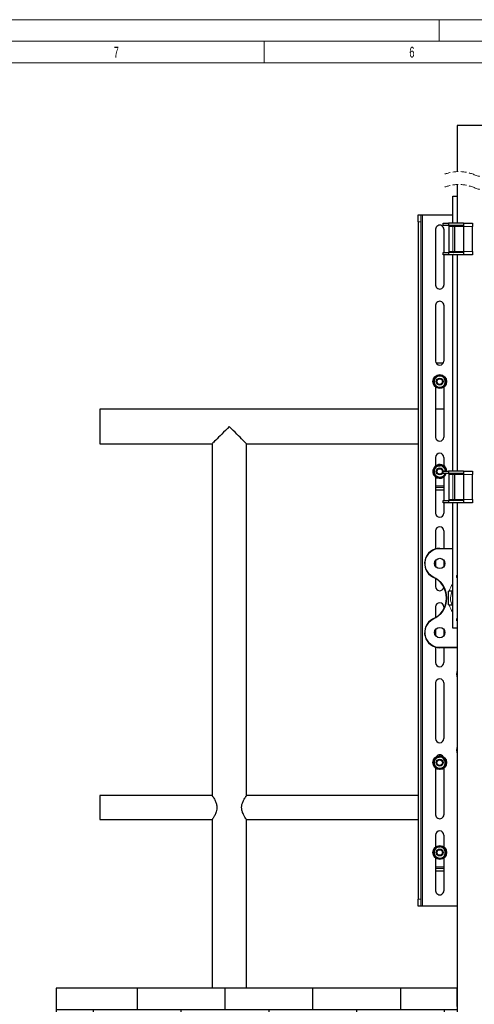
# Model space of a CAD drawing. Header units: millimetres. Extents: x 0 to 4205, y 0 to 2970.
# Tile 26 of 28: x 1820 to 2346, y 1830 to 2970. Entities that reach past the tile are written whole.
import ezdxf

# ---------------------------------------------------------------- set-up
doc = ezdxf.new("R2010")
doc.units = ezdxf.units.MM
doc.header["$LTSCALE"] = 5
doc.linetypes.add('HIDDEN', pattern=[1.905, 1.27, -0.635])
doc.linetypes.add('PHANTOM', pattern=[12.7, 6.35, -1.27, 1.27, -1.27, 1.27, -1.27])
doc.styles.add('SLDTEXTSTYLE1', font='TXT', dxfattribs={"width": 0.638186})

# ---------------------------------------------------------------- blocks, each defined once
blk = doc.blocks.new('SW_BROKEN_VIEW_0')
at = {"color": 0, "linetype": 'PHANTOM'}
for p, q in [((464, 211.9), (0, 211.9)), ((0, 211.9), (0, 0)), ((464, 0), (464, 211.9)), ((1000.5, 211.9), (504, 211.9)), ((504, 211.9), (504, 0)), ((1000.5, 0), (1000.5, 211.9)), ((0, 0), (464, 0)), ((504, 0), (1000.5, 0))]:
    blk.add_line(p, q, dxfattribs=at)
at = {"color": 0, "linetype": 'Continuous'}
for p, q in [((94.1, 186.7), (94.1, 211.9)), ((195.7, 186.7), (195.7, 211.9)), ((297.3, 186.7), (297.3, 211.9)), ((398.9, 186.7), (398.9, 211.9)), ((602.1, 186.7), (602.1, 211.9)), ((703.7, 186.7), (703.7, 211.9)), ((805.3, 186.7), (805.3, 211.9)), ((906.9, 186.7), (906.9, 211.9)), ((464, 186.7), (0, 186.7)), ((43.3, 135.9), (43.3, 186.7)), ((144.9, 135.9), (144.9, 186.7)), ((246.5, 135.9), (246.5, 186.7)), ((348.1, 135.9), (348.1, 186.7)), ((449.7, 135.9), (449.7, 186.7)), ((1000.5, 186.7), (504, 186.7)), ((551.3, 135.9), (551.3, 186.7)), ((652.9, 135.9), (652.9, 186.7)), ((754.5, 135.9), (754.5, 186.7)), ((856.1, 135.9), (856.1, 186.7)), ((957.7, 135.9), (957.7, 186.7)), ((464, 135.9), (0, 135.9)), ((94.1, 85.1), (94.1, 135.9)), ((195.7, 85.1), (195.7, 135.9)), ((297.3, 85.1), (297.3, 135.9)), ((398.9, 85.1), (398.9, 135.9)), ((1000.5, 135.9), (504, 135.9)), ((602.1, 85.1), (602.1, 135.9)), ((703.7, 85.1), (703.7, 135.9)), ((805.3, 85.1), (805.3, 135.9)), ((906.9, 85.1), (906.9, 135.9)), ((464, 85.1), (0, 85.1)), ((43.3, 34.3), (43.3, 85.1)), ((144.9, 34.3), (144.9, 85.1)), ((246.5, 34.3), (246.5, 85.1)), ((348.1, 34.3), (348.1, 85.1)), ((449.7, 34.3), (449.7, 85.1)), ((1000.5, 85.1), (504, 85.1)), ((551.3, 34.3), (551.3, 85.1)), ((652.9, 34.3), (652.9, 85.1)), ((754.5, 34.3), (754.5, 85.1)), ((856.1, 34.3), (856.1, 85.1)), ((957.7, 34.3), (957.7, 85.1)), ((464, 34.3), (0, 34.3)), ((94.1, 0), (94.1, 34.3)), ((195.7, 0), (195.7, 34.3)), ((297.3, 0), (297.3, 34.3)), ((398.9, 0), (398.9, 34.3)), ((1000.5, 34.3), (504, 34.3)), ((602.1, 0), (602.1, 34.3)), ((703.7, 0), (703.7, 34.3)), ((805.3, 0), (805.3, 34.3)), ((906.9, 0), (906.9, 34.3))]:
    blk.add_line(p, q, dxfattribs=at)

msp = doc.modelspace()

# ---------------------------------------------------------------- linework, layer by layer
at = {"color": 7, "linetype": 'Continuous', "lineweight": 18}
for p, q in [((4205, 2970.000335), (0, 2970.000335)), ((2305, 2970.000335), (2305, 2945.000335)), ((4180, 2945.000335), (25, 2945.000335)), ((2102.5, 2945.000335), (2102.5, 2920.000335)), ((2102.5, 2920.000335), (1760.416665, 2920.000335)), ((2444.583335, 2920.000335), (2102.5, 2920.000335))]:
    msp.add_line(p, q, dxfattribs=at)
at = {"color": 7, "linetype": 'Continuous', "lineweight": 25}
for p, q in [((2325.650949, 2847.608519), (2325.650949, 2794.154955)), ((2362.971458, 2847.608519), (2325.650949, 2847.608519)), ((2325.650949, 2779.154919), (2325.650949, 2734.68595)), ((2320.65095, 2734.68595), (2320.65095, 2765.685938)), ((2320.65095, 2765.685938), (2325.650949, 2765.685938)), ((2280.650947, 2744.185947), (2283.650953, 2744.185947)), ((2280.650947, 2736.18596), (2280.650947, 2744.185947)), ((2280.650947, 2736.18596), (2280.650947, 1952.185951)), ((2283.650953, 2744.185947), (2283.650953, 2736.18596)), ((2283.650953, 2744.185947), (2285.65095, 2744.185947)), ((2283.650953, 2736.18596), (2283.650953, 1952.185951)), ((2285.65095, 2744.185947), (2320.65095, 2744.185947)), ((2300.900951, 2727.435939), (2300.900951, 2662.935965)), ((2309.65095, 2731.685959), (2309.65095, 2734.68595)), ((2309.65095, 2734.68595), (2315.650951, 2734.68595)), ((2315.650951, 2731.685959), (2309.65095, 2731.685959)), ((2310.400952, 2727.435939), (2310.400952, 2700.68594)), ((2315.650951, 2734.68595), (2315.650951, 2731.685959)), ((2333.070304, 2734.68595), (2315.650951, 2734.68595)), ((2333.070304, 2731.685959), (2315.650951, 2731.685959)), ((2316.650949, 2701.685957), (2316.650949, 2730.685942)), ((2322.65095, 2730.685942), (2322.65095, 2701.685957)), ((2333.070304, 2734.68595), (2333.65095, 2734.68595)), ((2333.65095, 2731.685959), (2333.070304, 2731.685959)), ((2333.65095, 2734.68595), (2343.65095, 2734.68595)), ((2333.65095, 2730.685942), (2333.65095, 2734.68595)), ((2333.65095, 2701.685957), (2333.65095, 2730.685942)), ((2343.65095, 2734.68595), (2343.65095, 2730.685942)), ((2343.65095, 2701.685957), (2343.65095, 2730.685942)), ((2309.65095, 2697.685949), (2309.65095, 2700.68594)), ((2309.65095, 2700.68594), (2315.650951, 2700.68594)), ((2315.650951, 2700.68594), (2315.650951, 2697.685949)), ((2333.070304, 2700.68594), (2315.650951, 2700.68594)), ((2333.070304, 2700.68594), (2333.65095, 2700.68594)), ((2333.65095, 2697.685949), (2333.65095, 2701.685957)), ((2343.65095, 2701.685957), (2343.65095, 2697.685949)), ((2315.650951, 2697.685949), (2309.65095, 2697.685949)), ((2310.400952, 2697.685949), (2310.400952, 2662.935965)), ((2333.070304, 2697.685949), (2315.650951, 2697.685949)), ((2320.65095, 2447.685949), (2320.65095, 2697.685949)), ((2325.650949, 2697.685949), (2325.650949, 2447.685949)), ((2333.65095, 2697.685949), (2333.070304, 2697.685949)), ((2343.65095, 2697.685949), (2333.65095, 2697.685949)), ((2300.900951, 2639.435939), (2300.900951, 2574.93595)), ((2310.400952, 2639.435939), (2310.400952, 2574.93595)), ((2309.834249, 2572.685949), (2301.46765, 2572.685949)), ((2298.181657, 2550.449066), (2299.729899, 2553.867586)), ((2308.747433, 2558.022998), (2310.93384, 2554.972909)), ((2302.554466, 2544.348918), (2300.368059, 2547.398992)), ((2300.900951, 2544.748761), (2300.900951, 2486.935951)), ((2305.25095, 2544.614933), (2305.25095, 2543.79677)), ((2306.050949, 2543.79677), (2306.050949, 2544.693865)), ((2310.400952, 2544.748761), (2310.400952, 2486.935951)), ((2313.120242, 2551.922835), (2311.572, 2548.504315)), ((2280.650947, 2519.185953), (1912.138145, 2519.185953)), ((1912.138145, 2519.185953), (1912.138145, 2479.185946)), ((2310.400952, 2519.185953), (2300.900951, 2519.185953)), ((1912.138145, 2479.185946), (2042.138141, 2479.185946)), ((2042.138141, 2479.185946), (2042.138141, 2072.154753)), ((2082.138132, 2479.185946), (2280.650947, 2479.185946)), ((2082.138132, 2072.142713), (2082.138132, 2479.185946)), ((2300.900951, 2463.435955), (2300.900951, 2453.623146)), ((2310.400952, 2463.435955), (2310.400952, 2453.623146)), ((2308.747433, 2454.022988), (2310.93384, 2450.972914)), ((2298.181657, 2446.449063), (2299.729899, 2449.867584)), ((2302.554466, 2440.348908), (2300.368059, 2443.39899)), ((2300.900951, 2440.748751), (2300.900951, 2398.935951)), ((2305.25095, 2440.614931), (2305.25095, 2439.796768)), ((2306.050949, 2439.796768), (2306.050949, 2440.693855)), ((2309.65095, 2444.685951), (2309.65095, 2447.685949)), ((2309.65095, 2447.685949), (2315.650951, 2447.685949)), ((2315.650951, 2444.685951), (2309.65095, 2444.685951)), ((2310.400952, 2440.748751), (2310.400952, 2413.685947)), ((2311.572, 2444.504313), (2311.650951, 2444.685951)), ((2315.650951, 2447.685949), (2315.650951, 2444.685951)), ((2333.070304, 2447.685949), (2315.650951, 2447.685949)), ((2333.070304, 2444.685951), (2315.650951, 2444.685951)), ((2316.650949, 2414.685949), (2316.650949, 2443.685949)), ((2322.65095, 2443.685949), (2322.65095, 2414.685949)), ((2333.070304, 2447.685949), (2333.65095, 2447.685949)), ((2333.65095, 2444.685951), (2333.070304, 2444.685951)), ((2333.65095, 2447.685949), (2343.65095, 2447.685949)), ((2333.65095, 2443.685949), (2333.65095, 2447.685949)), ((2333.65095, 2414.685949), (2333.65095, 2443.685949)), ((2343.65095, 2447.685949), (2343.65095, 2443.685949)), ((2343.65095, 2414.685949), (2343.65095, 2443.685949)), ((2310.400952, 2428.685948), (2300.900951, 2428.685948)), ((2310.400952, 2425.685949), (2300.900951, 2425.685949)), ((2309.65095, 2410.685949), (2309.65095, 2413.685947)), ((2309.65095, 2413.685947), (2315.650951, 2413.685947)), ((2315.650951, 2410.685949), (2309.65095, 2410.685949)), ((2310.400952, 2410.685949), (2310.400952, 2398.935951)), ((2315.650951, 2413.685947), (2315.650951, 2410.685949)), ((2333.070304, 2413.685947), (2315.650951, 2413.685947)), ((2333.070304, 2410.685949), (2315.650951, 2410.685949)), ((2320.65095, 2265.685953), (2320.65095, 2410.685949)), ((2325.650949, 2410.685949), (2325.650949, 1549.185924)), ((2333.070304, 2413.685947), (2333.65095, 2413.685947)), ((2333.65095, 2410.685949), (2333.070304, 2410.685949)), ((2333.65095, 2410.685949), (2333.65095, 2414.685949)), ((2343.65095, 2410.685949), (2333.65095, 2410.685949)), ((2343.65095, 2414.685949), (2343.65095, 2410.685949)), ((2300.900951, 2378.435951), (2300.900951, 2357.528977)), ((2310.400952, 2378.435951), (2310.400952, 2358.18595)), ((2305.65095, 2358.18595), (2320.65095, 2358.18595)), ((2300.900951, 2344.35167), (2300.900951, 2337.020232)), ((2310.400952, 2344.35167), (2310.400952, 2337.020232)), ((2300.900951, 2323.384827), (2300.900951, 2313.93595)), ((2320.234422, 2308.685951), (2315.650951, 2308.685951)), ((2315.650951, 2292.685952), (2315.650951, 2308.685951)), ((2320.65095, 2308.737507), (2320.237711, 2308.711184)), ((2300.900951, 2290.435951), (2300.900951, 2277.987078)), ((2310.400952, 2290.435951), (2310.400952, 2288.328659)), ((2315.650951, 2292.685952), (2320.180908, 2292.685952)), ((2300.900951, 2264.351673), (2300.900951, 2257.020235)), ((2310.400952, 2264.351673), (2310.400952, 2257.020235)), ((2325.650949, 2265.685953), (2320.65095, 2265.685953)), ((2300.900951, 2243.842929), (2300.900951, 2225.935951)), ((2325.650949, 2243.185952), (2305.65095, 2243.185952)), ((2310.400952, 2243.185952), (2310.400952, 2225.935951)), ((2300.900951, 2202.435948), (2300.900951, 2137.935944)), ((2310.400952, 2202.435948), (2310.400952, 2137.935944)), ((2325.303961, 2122.185953), (2325.650949, 2122.185953)), ((2325.650949, 2128.685958), (2325.544979, 2128.685958)), ((2298.181657, 2109.449066), (2299.729899, 2112.867586)), ((2308.747433, 2117.022998), (2310.93384, 2113.97291)), ((2313.120242, 2110.922836), (2311.572, 2107.504315)), ((2302.554466, 2103.348918), (2300.368059, 2106.398992)), ((2300.900951, 2103.748761), (2300.900951, 2049.935959)), ((2305.25095, 2103.614934), (2305.25095, 2102.79677)), ((2306.050949, 2102.79677), (2306.050949, 2103.693865)), ((2310.400952, 2103.748761), (2310.400952, 2049.935959)), ((2042.159956, 2072.185956), (1912.138145, 2072.185956)), ((1912.138145, 2072.185956), (1912.138145, 2044.185959)), ((2280.650947, 2072.185956), (2082.107883, 2072.185956)), ((1912.138145, 2044.185959), (2042.16836, 2044.185959)), ((2042.138141, 2044.229172), (2042.138141, 1849.185966)), ((2082.116317, 2044.185959), (2280.650947, 2044.185959)), ((2082.138132, 1849.185966), (2082.138132, 2044.217162)), ((2300.900951, 2026.435964), (2300.900951, 2012.623153)), ((2310.400952, 2026.435964), (2310.400952, 2012.623153)), ((2298.181657, 2005.449079), (2299.729899, 2008.867584)), ((2308.747433, 2013.022981), (2310.93384, 2009.972922)), ((2313.120242, 2006.922833), (2311.572, 2003.504328)), ((2302.554466, 1999.348901), (2300.368059, 2002.39899)), ((2300.900951, 1999.748759), (2300.900951, 1961.93596)), ((2305.25095, 1999.614946), (2305.25095, 1998.796783)), ((2306.050949, 1998.796783), (2306.050949, 1999.693863)), ((2310.400952, 1999.748759), (2310.400952, 1961.93596)), ((2310.400952, 1987.685941), (2300.900951, 1987.685941)), ((2310.400952, 1984.68595), (2300.900951, 1984.68595)), ((2280.650947, 1944.185965), (2280.650947, 1952.185951)), ((2283.650953, 1952.185951), (2283.650953, 1944.185965)), ((2283.650953, 1944.185965), (2280.650947, 1944.185965)), ((2285.65095, 1944.185965), (2283.650953, 1944.185965)), ((2325.650949, 1944.185965), (2285.65095, 1944.185965)), ((2325.650949, 1849.185966), (1862.138134, 1849.185966))]:
    msp.add_line(p, q, dxfattribs=at)
at = {"color": 8, "linetype": 'Continuous', "lineweight": 18}
for p, q in [((2283.650953, 2736.18596), (2280.650947, 2736.18596)), ((2285.65095, 2744.185947), (2285.65095, 1944.185965)), ((2320.65095, 2730.685942), (2316.650949, 2730.685942)), ((2320.65095, 2731.685959), (2320.65095, 2730.685942)), ((2322.65095, 2730.685942), (2320.65095, 2730.685942)), ((2320.65095, 2730.685942), (2320.65095, 2701.685957)), ((2333.65095, 2730.685942), (2322.65095, 2730.685942)), ((2333.070304, 2731.685959), (2333.070304, 2734.68595)), ((2343.65095, 2730.685942), (2333.65095, 2730.685942)), ((2316.650949, 2701.685957), (2320.65095, 2701.685957)), ((2320.65095, 2701.685957), (2320.65095, 2700.68594)), ((2320.65095, 2701.685957), (2322.65095, 2701.685957)), ((2322.65095, 2701.685957), (2333.65095, 2701.685957)), ((2333.070304, 2697.685949), (2333.070304, 2700.68594)), ((2333.65095, 2701.685957), (2343.65095, 2701.685957)), ((2320.65095, 2443.685949), (2316.650949, 2443.685949)), ((2320.65095, 2444.685951), (2320.65095, 2443.685949)), ((2322.65095, 2443.685949), (2320.65095, 2443.685949)), ((2320.65095, 2443.685949), (2320.65095, 2414.685949)), ((2333.65095, 2443.685949), (2322.65095, 2443.685949)), ((2333.070304, 2444.685951), (2333.070304, 2447.685949)), ((2343.65095, 2443.685949), (2333.65095, 2443.685949)), ((2300.900951, 2430.685952), (2310.400952, 2430.685952)), ((2316.650949, 2414.685949), (2320.65095, 2414.685949)), ((2320.65095, 2414.685949), (2320.65095, 2413.685947)), ((2320.65095, 2414.685949), (2322.65095, 2414.685949)), ((2322.65095, 2414.685949), (2333.65095, 2414.685949)), ((2333.070304, 2410.685949), (2333.070304, 2413.685947)), ((2333.65095, 2414.685949), (2343.65095, 2414.685949)), ((2305.65095, 2358.18595), (2305.65095, 2357.685951)), ((2320.65095, 2357.685951), (2305.65095, 2357.685951)), ((2305.65095, 2243.685953), (2305.65095, 2243.185952)), ((2305.65095, 2243.685953), (2325.650949, 2243.685953)), ((2325.650949, 2126.685954), (2325.248744, 2126.685954)), ((2300.900951, 1989.685945), (2310.400952, 1989.685945)), ((2280.650947, 1952.185951), (2283.650953, 1952.185951))]:
    msp.add_line(p, q, dxfattribs=at)
at = {"color": 7, "linetype": 'Continuous', "lineweight": 25, "flags": 128}
for points in [[(2299.729899, 2553.867586), (2299.839977, 2554.110639), (2301.27814, 2557.286106)], [(2301.27814, 2557.286106), (2302.221876, 2557.379208), (2305.012789, 2557.654552)], [(2305.012789, 2557.654552), (2306.029134, 2557.754822), (2308.747433, 2558.022998)], [(2310.93384, 2554.972909), (2311.089289, 2554.756053), (2313.120242, 2551.922835)], [(2300.368059, 2547.398992), (2300.212611, 2547.615848), (2298.181657, 2550.449066)], [(2302.554466, 2544.348918), (2303.498201, 2544.44202), (2306.28911, 2544.717349)], [(2303.010546, 2544.273041), (2303.644229, 2544.063233), (2305.25095, 2543.79677)], [(2306.28911, 2544.717349), (2307.305459, 2544.817619), (2310.023759, 2545.085795)], [(2311.572, 2548.504315), (2311.461922, 2548.261262), (2310.023759, 2545.085795)], [(2062.138122, 2499.185957), (2059.898835, 2496.946655), (2057.687711, 2494.735531), (2055.532556, 2492.580376), (2053.46046, 2490.50828), (2051.4975, 2488.545306), (2049.668323, 2486.716158), (2047.995996, 2485.043816), (2046.501499, 2483.549319), (2045.203637, 2482.251473), (2044.118743, 2481.166579), (2043.260466, 2480.308287), (2042.639565, 2479.6874), (2042.263877, 2479.311712), (2042.138141, 2479.185946)], [(2082.138132, 2479.185946), (2082.012367, 2479.311712), (2081.636678, 2479.6874), (2081.015807, 2480.308287), (2080.1575, 2481.166579), (2079.072606, 2482.251473), (2077.774774, 2483.549319), (2076.280277, 2485.043816), (2074.60792, 2486.716158), (2072.778773, 2488.545306), (2070.815813, 2490.50828), (2068.743717, 2492.580376), (2066.588562, 2494.735531), (2064.377409, 2496.946655), (2062.138122, 2499.185957)], [(2299.729899, 2449.867584), (2299.839977, 2450.110636), (2301.27814, 2453.286104)], [(2301.27814, 2453.286104), (2302.221876, 2453.379214), (2305.012789, 2453.65455)], [(2305.012789, 2453.65455), (2306.029134, 2453.75482), (2308.747433, 2454.022988)], [(2310.93384, 2450.972914), (2311.089289, 2450.756058), (2313.120242, 2447.922833)], [(2300.368059, 2443.39899), (2300.212611, 2443.615846), (2298.181657, 2446.449063)], [(2302.554466, 2440.348908), (2303.498201, 2440.442018), (2306.28911, 2440.717354)], [(2303.010546, 2440.273046), (2303.644229, 2440.063238), (2305.25095, 2439.796768)], [(2306.28911, 2440.717354), (2307.305459, 2440.817624), (2310.023759, 2441.085793)], [(2311.572, 2444.504313), (2311.461922, 2444.261268), (2310.023759, 2441.085793)], [(2325.400949, 2325.685951), (2325.589765, 2326.938661), (2325.650949, 2327.122092)], [(2325.650949, 2324.24981), (2325.589765, 2324.433242), (2325.400949, 2325.685951)], [(2325.400949, 2275.685951), (2325.589765, 2276.938662), (2325.650949, 2277.122091)], [(2325.650949, 2274.249811), (2325.589765, 2274.43324), (2325.400949, 2275.685951)], [(2300.368059, 2106.398992), (2300.212611, 2106.615849), (2298.181657, 2109.449066)], [(2299.729899, 2112.867586), (2299.839977, 2113.110639), (2301.27814, 2116.286106)], [(2301.27814, 2116.286106), (2302.221876, 2116.379209), (2305.012789, 2116.654552)], [(2305.012789, 2116.654552), (2306.029134, 2116.754822), (2308.747433, 2117.022998)], [(2310.93384, 2113.97291), (2311.089289, 2113.756053), (2313.120242, 2110.922836)], [(2302.554466, 2103.348918), (2303.498201, 2103.44202), (2306.28911, 2103.717349)], [(2303.010546, 2103.273041), (2303.644229, 2103.063233), (2305.25095, 2102.79677)], [(2306.28911, 2103.717349), (2307.305459, 2103.817619), (2310.023759, 2104.085795)], [(2311.572, 2107.504315), (2311.461922, 2107.261263), (2310.023759, 2104.085795)], [(2299.729899, 2008.867584), (2299.839977, 2009.110652), (2301.27814, 2012.286119)], [(2301.27814, 2012.286119), (2302.221876, 2012.379221), (2305.012789, 2012.654535)], [(2305.012789, 2012.654535), (2306.029134, 2012.75482), (2308.747433, 2013.022981)], [(2310.93384, 2009.972922), (2311.089289, 2009.756051), (2313.120242, 2006.922833)], [(2300.368059, 2002.39899), (2300.212611, 2002.615832), (2298.181657, 2005.449079)], [(2302.554466, 1999.348901), (2303.498201, 1999.442003), (2306.28911, 1999.717347)], [(2303.010546, 1999.273054), (2303.644229, 1999.063246), (2305.25095, 1998.796783)], [(2306.28911, 1999.717347), (2307.305459, 1999.817632), (2310.023759, 2000.085793)], [(2311.572, 2003.504328), (2311.461922, 2003.26126), (2310.023759, 2000.085793)]]:
    msp.add_lwpolyline(points, dxfattribs=at)
at = {"color": 7, "linetype": 'Continuous', "lineweight": 25}
for centre, radius in [((2305.650952, 2551.185951), 7.999999), ((2305.650953, 2551.185946), 3.999999), ((2305.650947, 2551.185946), 3.199996), ((2305.650951, 2447.18595), 3.999999), ((2305.650949, 2447.185947), 3.2), ((2305.650949, 2340.685951), 6), ((2305.650949, 2260.685952), 6), ((2305.650951, 2110.185955), 8), ((2305.650953, 2110.185946), 3.999999), ((2305.650947, 2110.185946), 3.199996), ((2305.650949, 2006.18594), 8.000001), ((2305.650952, 2006.185941), 4.000002), ((2305.650952, 2006.18596), 3.2)]:
    msp.add_circle(centre, radius, dxfattribs=at)
at = {"color": 7, "linetype": 'HIDDEN', "lineweight": 18}
for centre, start, end in [((2327.71345, 2747.563049), 67.380135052, 112.619864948), ((2363.58845, 2833.663049), 247.380135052, 292.619864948), ((2327.71345, 2732.563049), 67.380135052, 112.619864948), ((2363.58845, 2818.663049), 247.380135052, 292.619864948)]:
    msp.add_arc(centre, 46.6375, start, end, dxfattribs=at)
at = {"color": 7, "linetype": 'Continuous', "lineweight": 25}
for centre, radius, start, end in [((2305.650951, 2727.43596), 4.75, 359.999741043, 180.000258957), ((2315.650942, 2730.685951), 1.000007, 359.99944933, 89.999483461), ((2321.650943, 2730.685951), 1.000007, 359.999449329, 89.999696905), ((2315.650942, 2701.685948), 1.000007, 270.000516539, 0.00055067), ((2321.650943, 2701.685948), 1.000007, 270.000303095, 0.000550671), ((2305.650951, 2662.935943), 4.75, 179.999734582, 0.000265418), ((2305.650951, 2639.435961), 4.75, 359.999741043, 180.000258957), ((2305.650951, 2574.935958), 4.75, 180.000094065, 359.999905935), ((2305.650949, 2551.185955), 7.399999, 129.26959769, 182.403251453), ((2305.650942, 2551.185952), 6.499993, 155.634278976, 215.634317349), ((2305.650973, 2551.185924), 6.500033, 95.634470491, 155.634169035), ((2305.650945, 2551.185955), 7.399994, 68.559890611, 123.144819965), ((2305.650964, 2551.185995), 6.499961, 35.634020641, 95.634454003), ((2305.650967, 2551.185962), 7.399981, 8.183629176, 61.964909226), ((2305.650958, 2551.185949), 6.499993, 335.634278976, 35.634317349), ((2305.650945, 2551.185952), 7.399999, 187.450379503, 242.251702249), ((2305.650977, 2551.185998), 6.500049, 215.634467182, 275.634007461), ((2305.650991, 2551.185795), 7.399842, 273.098317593, 302.471401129), ((2305.650927, 2551.185977), 6.500033, 275.634470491, 335.634169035), ((2305.650954, 2551.185954), 7.399995, 309.235723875, 6.577802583), ((2305.650951, 2486.935958), 4.75, 180.000094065, 359.999905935), ((2305.650951, 2463.435947), 4.75, 0.000100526, 179.999899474), ((2305.65095, 2447.185952), 8, 112.920269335, 341.790033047), ((2305.650943, 2447.185955), 7.399993, 129.93300334, 182.403264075), ((2305.650946, 2447.185959), 6.499994, 95.634271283, 155.634368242), ((2305.650949, 2447.185984), 7.399971, 68.559856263, 123.144979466), ((2305.650949, 2447.185952), 8, 3.58330093, 112.920259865), ((2305.65094, 2447.18593), 6.500021, 35.634401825, 95.634192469), ((2305.650944, 2447.185953), 7.400004, 8.183659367, 61.964805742), ((2305.650913, 2447.185938), 6.500038, 4.411799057, 35.634207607), ((2305.650974, 2447.185969), 7.40003, 187.450441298, 242.251568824), ((2305.650947, 2447.18595), 6.499998, 155.63430304, 215.634293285), ((2305.650938, 2447.185928), 6.499978, 215.634178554, 275.63441574), ((2305.650909, 2447.18609), 7.400143, 273.098829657, 302.470672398), ((2305.650949, 2447.185956), 6.500005, 275.634298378, 335.634234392), ((2305.650997, 2447.185914), 7.399942, 309.932958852, 340.254940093), ((2315.650955, 2443.685956), 0.999995, 359.999574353, 90.000212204), ((2321.650956, 2443.685956), 0.999995, 359.999574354, 90.000425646), ((2315.650942, 2414.685955), 1.000007, 270.000516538, 359.999696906), ((2321.650943, 2414.685955), 1.000007, 270.000303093, 359.999696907), ((2305.650951, 2398.935951), 4.75, 180.000004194, 359.999995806), ((2305.650951, 2378.43595), 4.75, 0.000010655, 179.999989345), ((2305.650949, 2340.685951), 17.5, 89.999996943, 242.053866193), ((2286.570094, 2300.685952), 26.844223, 293.909156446, 66.090843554), ((2305.650758, 2340.685552), 17.499558, 242.053805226, 246.941905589), ((2305.650951, 2313.93595), 4.75, 180.000002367, 350.649516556), ((2305.650951, 2290.43595), 4.75, 0.000010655, 179.999989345), ((2305.650949, 2260.685953), 17.500001, 117.946134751, 270.000000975), ((2305.650216, 2260.687408), 17.498371, 113.057817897, 117.946245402), ((2305.650951, 2225.935951), 4.75, 180.000004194, 359.999995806), ((2345.651075, 2212.68595), 20.500124, 167.319689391, 192.680310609), ((2305.650951, 2202.435947), 4.75, 0.000010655, 179.999989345), ((2305.650951, 2137.935951), 4.75, 180.000094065, 359.999905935), ((2345.651075, 2124.68595), 20.500124, 167.319689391, 192.680310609), ((2305.650949, 2110.185956), 7.399999, 129.26959769, 182.403251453), ((2305.650945, 2110.185952), 7.399999, 187.450379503, 242.251702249), ((2305.650942, 2110.185952), 6.499993, 155.634278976, 215.634317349), ((2305.650973, 2110.185924), 6.500033, 95.634470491, 155.634169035), ((2305.650945, 2110.185955), 7.399994, 68.559890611, 123.144819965), ((2305.65095, 2114.435953), 4.750003, 35.376588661, 144.623411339), ((2305.650922, 2110.185903), 6.500049, 35.634467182, 95.634007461), ((2305.650967, 2110.185963), 7.399981, 8.183629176, 61.964909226), ((2305.650938, 2110.185957), 7.40001, 309.933107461, 6.57777102), ((2305.650958, 2110.185949), 6.499993, 335.634278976, 35.634317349), ((2305.650977, 2110.185999), 6.500049, 215.634467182, 275.634007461), ((2305.650991, 2110.185796), 7.399842, 273.098317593, 302.471401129), ((2305.650927, 2110.185977), 6.500033, 275.634470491, 335.634169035), ((2305.650951, 2049.935937), 4.75, 179.999734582, 0.000265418), ((2305.650951, 2026.435955), 4.75, 0.000100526, 179.999899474), ((2305.651033, 2006.185923), 7.40008, 129.93334073, 182.402873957), ((2305.650942, 2006.18595), 6.499993, 155.634278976, 215.634317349), ((2305.650876, 2006.186032), 6.499899, 95.633727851, 155.634698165), ((2305.650968, 2006.185875), 7.400072, 68.560320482, 123.1446404), ((2305.650995, 2006.186004), 6.499938, 35.634205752, 95.634747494), ((2305.6509, 2006.185911), 7.400056, 8.184050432, 61.964634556), ((2305.650937, 2006.185956), 7.400012, 309.933111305, 5.374300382), ((2305.650936, 2006.18596), 6.500012, 335.63437523, 35.634221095), ((2305.651004, 2006.185989), 7.400061, 187.450503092, 242.251435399), ((2305.650977, 2006.185996), 6.500049, 215.634467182, 275.634007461), ((2305.650935, 2006.186145), 7.400181, 273.098607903, 302.470244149), ((2305.650935, 2006.185953), 6.50001, 275.634416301, 335.634436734), ((2305.650951, 1961.935938), 4.75, 179.999734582, 0.000265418)]:
    msp.add_arc(centre, radius, start, end, dxfattribs=at)
at = {"color": 8, "linetype": 'Continuous', "lineweight": 18}
for centre, radius, start, end in [((2305.650953, 2340.68595), 17.000001, 90.000013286, 241.995164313), ((2286.570095, 2300.685952), 27.344222, 293.946516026, 66.053483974), ((2345.6509, 2300.685979), 29.999943, 146.442681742, 164.534016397), ((2334.751883, 2300.686719), 16.575416, 151.144900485, 208.469574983), ((2345.6509, 2300.685923), 29.999943, 195.465983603, 213.557318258), ((2305.650952, 2260.685954), 17.000001, 118.004829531, 269.999993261)]:
    msp.add_arc(centre, radius, start, end, dxfattribs=at)
at = {"color": 7, "linetype": 'Continuous', "lineweight": 25}
for points, knots in [([(2297.449727, 2325.226651), (2297.453835, 2325.235097), (2297.4698, 2325.267926), (2297.504031, 2325.338337), (2297.556829, 2325.446844), (2297.611396, 2325.55893), (2297.650142, 2325.638475), (2297.666216, 2325.671476), (2297.668669, 2325.676513)], [0, 0, 0, 0, 0.05631906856, 0.21889419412, 0.46945148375, 0.7798951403, 0.9664009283, 1, 1, 1, 1]), ([(2320.189714, 2292.657561), (2320.281681, 2292.671692), (2320.437923, 2292.695698), (2320.588858, 2292.651748), (2320.65095, 2292.633667)], [0, 0, 0, 0, 0.588620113, 1, 1, 1, 1]), ([(2297.449727, 2276.145253), (2297.453834, 2276.136805), (2297.469798, 2276.103976), (2297.504033, 2276.033566), (2297.556828, 2275.925057), (2297.611397, 2275.812972), (2297.650139, 2275.733426), (2297.666216, 2275.700427), (2297.668669, 2275.695391)], [0, 0, 0, 0, 0.05632576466, 0.21889586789, 0.46945399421, 0.77990016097, 0.96640594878, 1, 1, 1, 1]), ([(2042.159956, 2072.154753), (2042.166712, 2072.145097), (2042.250496, 2072.025364), (2042.649319, 2071.450475), (2043.572329, 2070.077043), (2044.726413, 2068.197813), (2045.858688, 2066.059355), (2046.68783, 2064.168469), (2047.325058, 2062.241723), (2047.730478, 2060.375311), (2047.899881, 2058.407099), (2047.768398, 2055.976157), (2047.174247, 2053.493027), (2046.222797, 2051.089238), (2045.288758, 2049.203092), (2044.32618, 2047.522902), (2043.550081, 2046.274999), (2042.809769, 2045.163261), (2042.594763, 2044.840581), (2042.091276, 2044.119337), (2042.167219, 2044.227546), (2042.16836, 2044.229172)], [0, 0, 0, 0, 0.0011542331, 0.0143135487, 0.0685309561, 0.1632239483, 0.2301510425, 0.3054113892, 0.3651540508, 0.4286522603, 0.4920366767, 0.5580630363, 0.6663162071, 0.7403527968, 0.8107279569, 0.8731078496, 0.9272963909, 0.9621330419, 0.9872615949, 0.9998086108, 1, 1, 1, 1]), ([(2082.116317, 2044.217162), (2082.109561, 2044.226817), (2082.025777, 2044.34655), (2081.626954, 2044.921439), (2080.703944, 2046.294872), (2079.54986, 2048.174101), (2078.417585, 2050.312559), (2077.588443, 2052.203445), (2076.951217, 2054.130183), (2076.545802, 2055.996585), (2076.376352, 2057.964784), (2076.507852, 2060.395727), (2077.101984, 2062.878865), (2078.053479, 2065.282643), (2078.987526, 2067.16878), (2079.950047, 2068.849008), (2080.726218, 2070.096874), (2081.466359, 2071.208743), (2081.681818, 2071.53113), (2082.184661, 2072.252785), (2082.109024, 2072.144349), (2082.107883, 2072.142713)], [0, 0, 0, 0, 0.0011542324, 0.01431354, 0.0685309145, 0.1632238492, 0.2301509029, 0.3054112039, 0.3651538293, 0.4286510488, 0.4920355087, 0.5580618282, 0.6663149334, 0.7403518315, 0.8107269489, 0.873106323, 0.9272956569, 0.9621328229, 0.9872613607, 0.9998078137, 1, 1, 1, 1])]:
    msp.add_open_spline(points, degree=3, knots=knots, dxfattribs=at)

# ---------------------------------------------------------------- block references
at = {"color": 7, "linetype": 'Continuous'}
msp.add_blockref('SW_BROKEN_VIEW_0', (1861.644249, 1637.309067), dxfattribs=at)

# ---------------------------------------------------------------- texts
at = {"color": 7, "linetype": 'Continuous', "lineweight": 0, "char_height": 12.500055, "attachment_point": 2, "style": 'SLDTEXTSTYLE1'}
for s, insert in [('7', (1931.368398, 2938.674014)), ('6', (2273.451733, 2938.674014))]:
    msp.add_mtext(s, dxfattribs=dict(at, insert=insert))

doc.saveas('drawing.dxf')
